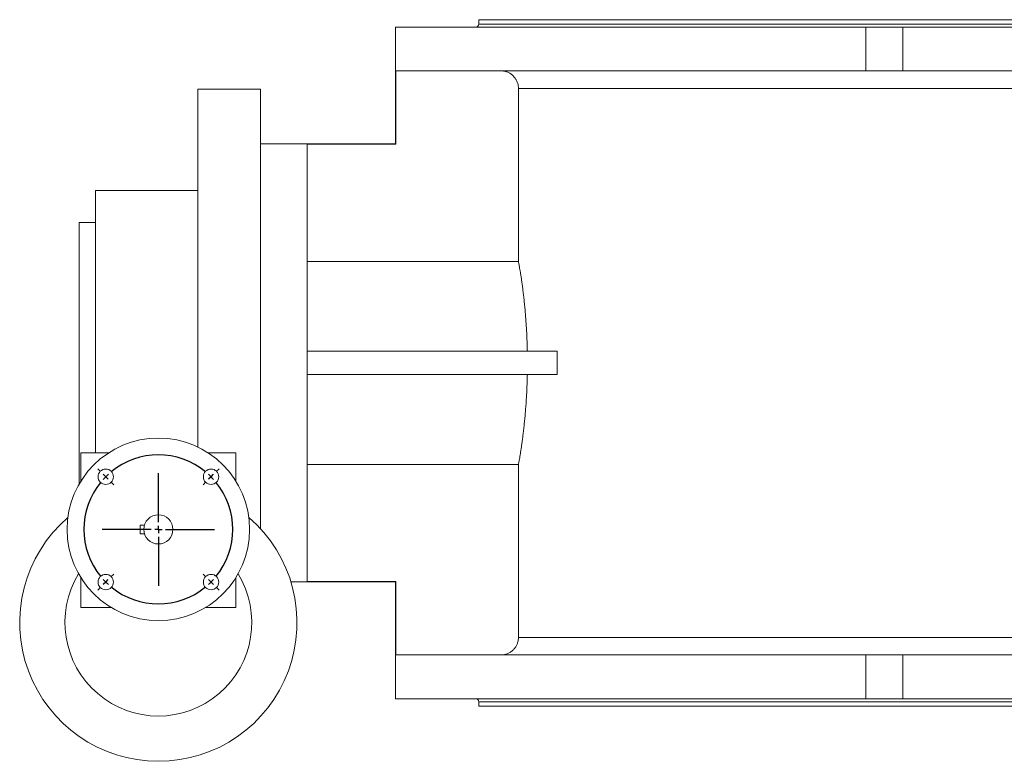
# Model space of a CAD drawing. Header units: millimetres. Extents: x -699 to 1386, y -302 to 1313.
# Tile 1 of 7: x -692 to -17, y -302 to 206. Entities that reach past the tile are written whole.
import ezdxf

# ---------------------------------------------------------------- set-up
doc = ezdxf.new("R2010")
doc.units = ezdxf.units.MM
doc.layers.add('FORMAT', color=7, linetype='Continuous')

# ---------------------------------------------------------------- blocks, each defined once
blk = doc.blocks.new('SW_CENTERMARKSYMBOL_2')
at = {"layer": 'FORMAT', "color": 0}
for p, q in [((-3.54, 3.54), (-5.48, 5.48)), ((0, 0), (-1.77, 1.77)), ((0, 0), (1.77, -1.77)), ((36.06, -31.06), (36.06, 2.5)), ((72.12, 0), (73.89, 1.77)), ((75.66, 3.54), (77.6, 5.48)), ((3.54, -3.54), (5.48, -5.48)), ((68.59, -3.54), (66.64, -5.48)), ((72.12, 0), (70.36, -1.77)), ((36.06, -36.06), (36.06, -33.56)), ((31.06, -36.06), (-2.5, -36.06)), ((36.06, -36.06), (33.56, -36.06)), ((36.06, -36.06), (36.06, -38.56)), ((36.06, -36.06), (38.56, -36.06)), ((41.06, -36.06), (74.62, -36.06)), ((36.06, -41.06), (36.06, -74.62)), ((3.54, -68.59), (5.48, -66.64)), ((68.59, -68.59), (66.64, -66.64)), ((0, -72.12), (-1.77, -73.89)), ((0, -72.12), (1.77, -70.36)), ((72.12, -72.12), (70.36, -70.36)), ((72.12, -72.12), (73.89, -73.89)), ((-3.54, -75.66), (-5.48, -77.6)), ((75.66, -75.66), (77.6, -77.6))]:
    blk.add_line(p, q, dxfattribs=at)
for start, end in [(50.61723, 129.38277), (132.19138, 135), (45, 47.80862), (140.61723, 219.38277), (135, 137.80862), (42.19138, 45), (320.61723, 39.38277), (222.19138, 225), (225, 227.80862), (312.19138, 315), (315, 317.80862), (230.61723, 309.38277)]:
    blk.add_arc((36.06, -36.06), 51, start, end, dxfattribs=at)

msp = doc.modelspace()

# ---------------------------------------------------------------- linework, layer by layer
at = {"color": 7, "linetype": 'Continuous', "lineweight": 15}
for p, q in [((-377.2, 206.1), (-377.2, 203.1)), ((-377.2, 206.1), (523.8, 206.1)), ((-434.2, 201.1), (-434.2, 121.1)), ((-434.2, 201.1), (-112.03, 201.1)), ((-112.03, 201.1), (-86.7, 201.1)), ((-86.7, 201.1), (-86.7, 171.1)), ((68.3, 201.1), (-86.7, 201.1)), ((-434.08, 120.89), (-434.08, 171.1)), ((-434.08, 171.1), (-112.03, 171.1)), ((-86.7, 171.1), (-112.03, 171.1)), ((-86.7, 171.1), (49.3, 171.1)), ((-526.7, 158.6), (-569.7, 158.6)), ((-569.7, -86.53), (-569.7, 158.6)), ((-526.7, -28.9), (-526.7, 158.6)), ((-350.05, 40.64), (-350.05, 159.1)), ((-434.19, 121.1), (-526.7, 121.1)), ((-434.08, 120.89), (-494.7, 120.89)), ((-494.7, -178.69), (-494.7, 120.89)), ((-639.7, 89.1), (-569.7, 89.1)), ((-639.7, -90.4), (-639.7, 89.1)), ((-639.7, 67.35), (-650.95, 67.35)), ((-650.95, -28.9), (-650.95, 67.35)), ((-350.05, 40.64), (-494.7, 40.64)), ((-323.49, -20.9), (-494.7, -20.9)), ((-323.49, -36.9), (-323.49, -20.9)), ((-650.95, -111.86), (-650.95, -28.9)), ((-526.7, -142.47), (-526.7, -28.9)), ((-323.49, -36.9), (-494.7, -36.9)), ((-630.61, -90.4), (-649.7, -90.4)), ((-649.7, -90.4), (-649.7, -109.77)), ((-543.7, -90.4), (-562.78, -90.4)), ((-543.7, -109.77), (-543.7, -90.4)), ((-350.05, -98.44), (-494.7, -98.44)), ((-350.05, -216.9), (-350.05, -98.44)), ((-609.2, -139.9), (-606.24, -139.9)), ((-609.2, -145.9), (-609.2, -139.9)), ((-609.2, -145.9), (-606.24, -145.9)), ((-649.7, -176.02), (-649.7, -196.4)), ((-543.7, -196.4), (-543.7, -176.02)), ((-505.85, -178.9), (-434.19, -178.9)), ((-434.08, -178.69), (-494.7, -178.69)), ((-434.2, -178.9), (-434.2, -258.9)), ((-434.08, -178.69), (-434.08, -228.9)), ((-649.7, -196.4), (-629.01, -196.4)), ((-564.39, -196.4), (-543.7, -196.4)), ((-434.08, -228.9), (-112.03, -228.9)), ((-112.03, -228.9), (-86.7, -228.9)), ((-86.7, -228.9), (-86.7, -258.9)), ((49.3, -228.9), (-86.7, -228.9)), ((-434.2, -258.9), (-112.03, -258.9)), ((-377.2, -260.9), (-377.2, -263.9)), ((-86.7, -258.9), (-112.03, -258.9)), ((-86.7, -258.9), (68.3, -258.9)), ((-377.2, -263.9), (523.8, -263.9))]:
    msp.add_line(p, q, dxfattribs=at)
at = {"color": 8, "linetype": 'Continuous', "lineweight": 0}
for p, q in [((-377.2, 203.1), (523.8, 203.1)), ((-112.03, 171.1), (-112.03, 201.1)), ((-350.05, 159.1), (49.97, 159.1)), ((-350.05, -216.9), (49.97, -216.9)), ((-112.03, -258.9), (-112.03, -228.9)), ((-377.2, -260.9), (523.8, -260.9))]:
    msp.add_line(p, q, dxfattribs=at)
at = {"color": 7, "linetype": 'Continuous', "lineweight": 15}
for centre, radius in [((-596.7, -142.9), 62.5), ((-632.76, -106.84), 5.25), ((-560.63, -106.84), 5.25), ((-596.7, -142.9), 10), ((-632.76, -178.96), 5.25), ((-560.63, -178.96), 5.25)]:
    msp.add_circle(centre, radius, dxfattribs=at)
for centre, radius, start, end in [((-379.2, 203.1), 2, 270, 0), ((-596.7, -206.7), 95, 130.70663, 49.29337), ((-596.7, -206.7), 64, 148.55546, 31.44454), ((-379.2, -260.9), 2, 0, 90)]:
    msp.add_arc(centre, radius, start, end, dxfattribs=at)
for points, knots in [([(-362.06, 171.1), (-361.8, 171.1), (-360.88, 171.08), (-359.62, 170.88), (-358.32, 170.52), (-357.06, 170.05), (-355.86, 169.42), (-354.75, 168.64), (-353.9, 167.93), (-353.07, 167.09), (-352.13, 165.91), (-351.39, 164.67), (-350.85, 163.44), (-350.45, 162.26), (-350.12, 160.81), (-350.08, 159.67), (-350.05, 159.1)], [0, 0, 0, 0, 0.040815, 0.146663, 0.201171, 0.255679, 0.361525, 0.416032, 0.470541, 0.537266, 0.604738, 0.710501, 0.764965, 0.819429, 0.908802, 1, 1, 1, 1]), ([(-434.19, 121.1), (-434.18, 121.09), (-434.16, 121.07), (-434.1, 120.95), (-434.08, 120.89)], [0, 0, 0, 0, 0.499249, 1, 1, 1, 1]), ([(-343.94, -20.9), (-343.97, -19.35), (-344.05, -16.24), (-344.22, -11.65), (-344.44, -7.13), (-344.71, -2.71), (-345.01, 1.58), (-345.35, 5.72), (-345.72, 9.72), (-346.11, 13.55), (-346.51, 17.18), (-346.93, 20.61), (-347.34, 23.83), (-347.75, 26.82), (-348.15, 29.56), (-348.53, 32.04), (-348.89, 34.22), (-349.2, 36.11), (-349.48, 37.7), (-349.72, 39), (-349.92, 40.02), (-350.01, 40.43), (-350.05, 40.64)], [0, 0, 0, 0, 0.049844, 0.099859, 0.149933, 0.199951, 0.249797, 0.299618, 0.349606, 0.399652, 0.449642, 0.499465, 0.549751, 0.600209, 0.650725, 0.701181, 0.751466, 0.801062, 0.850826, 0.900646, 0.950407, 1, 1, 1, 1]), ([(-350.05, -98.44), (-350.01, -98.23), (-349.92, -97.81), (-349.72, -96.78), (-349.48, -95.47), (-349.19, -93.86), (-348.88, -91.96), (-348.53, -89.78), (-348.15, -87.31), (-347.75, -84.59), (-347.34, -81.62), (-346.93, -78.42), (-346.51, -74.97), (-346.1, -71.3), (-345.71, -67.43), (-345.34, -63.39), (-345, -59.22), (-344.7, -54.93), (-344.44, -50.55), (-344.22, -46.07), (-344.05, -41.51), (-343.97, -38.44), (-343.94, -36.9)], [0, 0, 0, 0, 0.049915, 0.100001, 0.150148, 0.200237, 0.250155, 0.300049, 0.35011, 0.40023, 0.450293, 0.500188, 0.55051, 0.601005, 0.651557, 0.702049, 0.752369, 0.801785, 0.851368, 0.901006, 0.950587, 1, 1, 1, 1]), ([(-434.19, -178.9), (-434.18, -178.89), (-434.16, -178.87), (-434.1, -178.75), (-434.08, -178.69)], [0, 0, 0, 0, 0.499249, 1, 1, 1, 1]), ([(-362.06, -228.9), (-361.65, -228.89), (-360.82, -228.86), (-359.35, -228.63), (-357.98, -228.22), (-356.75, -227.68), (-355.56, -227.03), (-354.46, -226.23), (-353.48, -225.31), (-352.57, -224.31), (-351.8, -223.19), (-351.17, -222), (-350.75, -220.98), (-350.4, -219.85), (-350.12, -218.46), (-350.08, -217.47), (-350.05, -216.9)], [0, 0, 0, 0, 0.065156, 0.131006, 0.236852, 0.291361, 0.345869, 0.451705, 0.506208, 0.560711, 0.666517, 0.721005, 0.775493, 0.842145, 0.909542, 1, 1, 1, 1])]:
    msp.add_open_spline(points, degree=3, knots=knots, dxfattribs=at)

# ---------------------------------------------------------------- block references
at = {"layer": 'FORMAT', "color": 7}
msp.add_blockref('SW_CENTERMARKSYMBOL_2', (-632.76, -106.84), dxfattribs=at)

doc.saveas('drawing.dxf')
